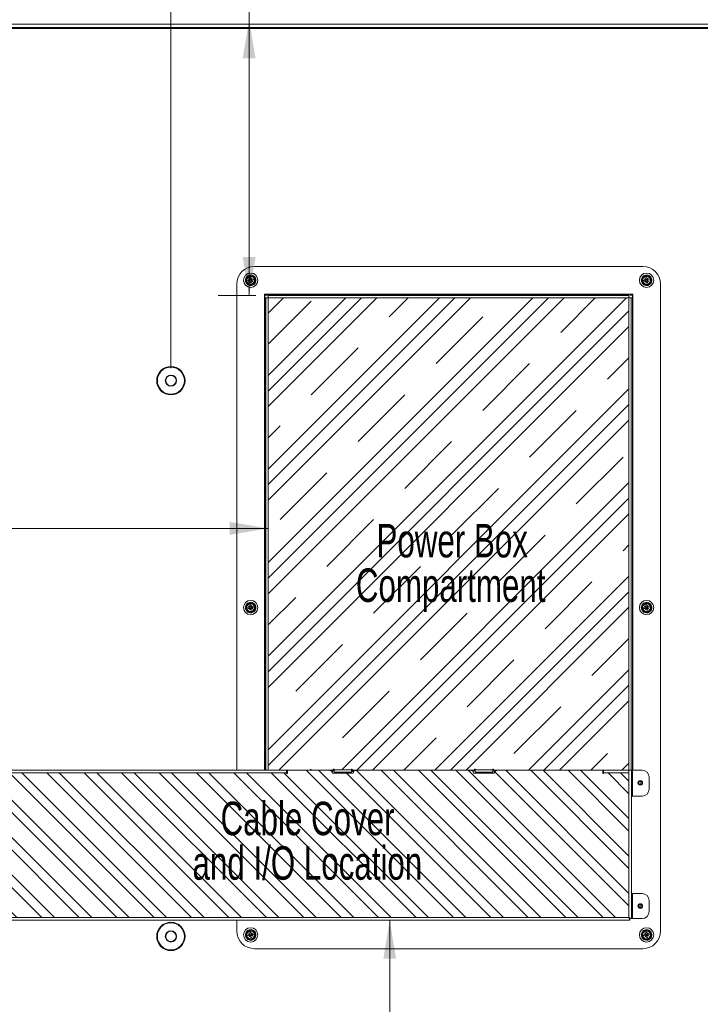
# Model space of a CAD drawing. Header units: millimetres. Extents: x 13 to 419, y 7 to 273.
# Tile 4 of 6: x 156 to 226, y 120 to 221. Entities that reach past the tile are written whole.
import ezdxf

# ---------------------------------------------------------------- set-up
doc = ezdxf.new("R2010")
doc.units = ezdxf.units.MM
doc.styles.add('SLDTEXTSTYLE1', font='TXT', dxfattribs={"width": 0.7})
doc.styles.add('SLDTEXTSTYLE2', font='TXT', dxfattribs={"width": 0.75})
doc.dimstyles.new('SLDDIMSTYLE0', dxfattribs={"dimtxt": 3.5, "dimasz": 3.9624, "dimexe": 0, "dimexo": 0.0625, "dimgap": 0.875, "dimtad": 0, "dimtih": 1, "dimtoh": 1, "dimdec": 0, "dimlfac": 7, "dimrnd": 1e-09, "dimzin": 12, "dimdsep": 46, "dimtxsty": 'SLDTEXTSTYLE2', "dimsah": 1, "dimcen": 0.09, "dimadec": 0, "dimazin": 3, "dimtfac": 1, "dimtdec": 0, "dimtmove": 0, "dimatfit": 0, "dimfxl": 1, "dimfrac": 2, "dimtolj": 1, "dimtzin": 12, "dimarcsym": 0})
doc.dimstyles.new('SLDDIMSTYLE1', dxfattribs={"dimtxt": 3.5, "dimasz": 3.9624, "dimexe": 0, "dimexo": 0.0625, "dimgap": 0.875, "dimtad": 0, "dimtih": 1, "dimtoh": 1, "dimdec": 0, "dimlfac": 7, "dimrnd": 1e-09, "dimzin": 12, "dimdsep": 46, "dimtxsty": 'SLDTEXTSTYLE2', "dimsah": 1, "dimcen": 0.09, "dimadec": 0, "dimazin": 3, "dimtfac": 1, "dimtdec": 0, "dimtofl": 0, "dimtmove": 0, "dimatfit": 3, "dimfxl": 1, "dimfrac": 2, "dimtolj": 1, "dimtzin": 12, "dimarcsym": 0})

# ---------------------------------------------------------------- blocks, each defined once
blk = doc.blocks.new('SW_NOTE_5')
at = {"color": 0, "linetype": 'Continuous', "lineweight": 0, "char_height": 3.4396, "attachment_point": 2, "style": 'SLDTEXTSTYLE1'}
for s, insert in [('Cable Cover', (13.44, 4.43)), ('and I/O Location', (13.42, -0.15))]:
    blk.add_mtext(s, dxfattribs=dict(at, insert=insert))
blk = doc.blocks.new('SW_NOTE_6')
at = {"color": 0, "linetype": 'Continuous', "lineweight": 0, "attachment_point": 2, "style": 'SLDTEXTSTYLE1'}
for s, insert, char_height in [('Power Box', (12.04, 4.43), 3.44), ('Compartment', (11.88, -0.15), 3.4396)]:
    blk.add_mtext(s, dxfattribs=dict(at, insert=insert, char_height=char_height))
blk = doc.blocks.new('_D')
at = {"color": 7, "linetype": 'Continuous', "lineweight": 0}
for p, q in [((192.85, 263.44), (192.14, 263.44)), ((192.14, 263.44), (192.14, 257.88)), ((207.46, 263.44), (208.17, 263.44)), ((208.17, 263.44), (208.17, 257.88)), ((171.58, 185.54), (171.58, 258.8)), ((228.72, 185.54), (228.72, 258.8)), ((192.14, 257.88), (192.85, 257.88)), ((208.17, 257.88), (207.46, 257.88)), ((171.58, 255.62), (158.88, 255.62)), ((228.72, 255.62), (241.42, 255.62))]:
    blk.add_line(p, q, dxfattribs=at)
for points in [[(171.58, 255.62), (167.62, 256.28), (167.62, 254.96)], [(228.72, 255.62), (232.69, 254.96), (232.69, 256.28)]]:
    blk.add_solid(points, dxfattribs=at)
at = {"color": 7, "linetype": 'Continuous', "lineweight": 0, "char_height": 3.5, "attachment_point": 1, "style": 'SLDTEXTSTYLE2'}
for s, insert in [('15.7in', (193.74, 262.4, -85.83)), ('400mm', (190.48, 257.16, -85.83)), ('M8 VESA Mount', (182.34, 251.6, -85.83))]:
    blk.add_mtext(s, dxfattribs=dict(at, insert=insert))
blk = doc.blocks.new('_D_9')
at = {"color": 7, "linetype": 'Continuous', "lineweight": 0}
for p, q in [((194.09, 90.02), (194.09, 128.8)), ((194.09, 69.97), (194.09, 90.02)), ((169.76, 77.79), (169.05, 77.79)), ((169.05, 77.79), (169.05, 72.23)), ((184.36, 77.79), (185.07, 77.79)), ((185.07, 77.79), (185.07, 72.23)), ((169.05, 72.23), (169.76, 72.23)), ((185.07, 72.23), (184.36, 72.23)), ((187.74, 69.97), (194.09, 69.97))]:
    blk.add_line(p, q, dxfattribs=at)
for points in [[(194.09, 128.8), (193.43, 124.83), (194.75, 124.83)], [(194.09, 90.02), (194.75, 93.98), (193.43, 93.98)]]:
    blk.add_solid(points, dxfattribs=at)
at = {"color": 7, "linetype": 'Continuous', "lineweight": 0, "char_height": 3.5, "attachment_point": 1, "style": 'SLDTEXTSTYLE2'}
for s, insert in [('10.7in', (170.65, 76.74, -85.83)), ('271mm', (166.25, 71.51, -85.83)), ('To edge of panel', (146.57, 65.95, -85.83))]:
    blk.add_mtext(s, dxfattribs=dict(at, insert=insert))
blk = doc.blocks.new('_D_10')
at = {"color": 7, "linetype": 'Continuous', "lineweight": 0}
for p, q in [((189.35, 240.09), (188.64, 240.09)), ((188.64, 240.09), (188.64, 234.54)), ((201.37, 240.09), (202.08, 240.09)), ((202.08, 240.09), (202.08, 234.54)), ((188.64, 234.54), (189.35, 234.54)), ((202.08, 234.54), (201.37, 234.54)), ((185.98, 232.27), (179.63, 232.27)), ((179.63, 232.27), (179.63, 221.38)), ((179.63, 221.38), (179.63, 193.02)), ((180.33, 193.02), (176.45, 193.02))]:
    blk.add_line(p, q, dxfattribs=at)
for points in [[(179.63, 221.38), (178.97, 217.42), (180.29, 217.42)], [(179.63, 193.02), (180.29, 196.98), (178.97, 196.98)]]:
    blk.add_solid(points, dxfattribs=at)
at = {"color": 7, "linetype": 'Continuous', "lineweight": 0, "char_height": 3.5, "attachment_point": 1, "style": 'SLDTEXTSTYLE2'}
for s, insert in [('7.8in', (190.24, 239.05, -85.83)), ('199mm', (188.11, 233.81, -85.83)), ('To edge of panel', (188.11, 228.25, -85.83))]:
    blk.add_mtext(s, dxfattribs=dict(at, insert=insert))
blk = doc.blocks.new('_D_11')
at = {"color": 7, "linetype": 'Continuous', "lineweight": 0}
for p, q in [((58.01, 176.9), (57.3, 176.9)), ((57.3, 176.9), (57.3, 171.35)), ((72.62, 176.9), (73.33, 176.9)), ((73.33, 176.9), (73.33, 171.35)), ((57.3, 171.35), (58.01, 171.35)), ((73.33, 171.35), (72.62, 171.35)), ((87.24, 169.08), (74.57, 169.08)), ((181.6, 169.08), (87.24, 169.08))]:
    blk.add_line(p, q, dxfattribs=at)
for points in [[(87.24, 169.08), (91.21, 168.42), (91.21, 169.74)], [(181.6, 169.08), (177.64, 169.74), (177.64, 168.42)]]:
    blk.add_solid(points, dxfattribs=at)
at = {"color": 7, "linetype": 'Continuous', "lineweight": 0, "char_height": 3.5, "attachment_point": 1, "style": 'SLDTEXTSTYLE2'}
for s, insert in [('26.0in', (58.9, 175.86, -85.83)), ('660mm', (54.51, 170.62, -85.83)), ('To edge of panel', (34.83, 165.07, -85.83))]:
    blk.add_mtext(s, dxfattribs=dict(at, insert=insert))

msp = doc.modelspace()

# ---------------------------------------------------------------- hatches: boundary and pattern name
at = {"linetype": 'Continuous'}
h = msp.add_hatch(dxfattribs=at)
h.set_pattern_fill('CLAY', scale=1.42857, angle=45, style=0)
h.paths.add_polyline_path([(188.29, 144.21), (188.29, 144.31), (188.36, 144.31), (188.36, 144.25), (190.17, 144.25), (190.17, 144.31), (190.24, 144.31), (190.24, 144.21), (202.81, 144.21), (202.81, 144.31), (202.87, 144.31), (202.87, 144.25), (204.69, 144.25), (204.69, 144.31), (204.75, 144.31), (204.75, 144.21), (218.7, 144.21), (218.7, 192.78), (181.6, 192.78), (181.6, 144.21)], flags=0)
h = msp.add_hatch(dxfattribs=at)
h.set_pattern_fill('ANSI32', scale=0.285714, angle=-90, style=0)
edge = h.paths.add_edge_path(flags=0)
edge.add_line((216.02, 143.88), (216.02, 144.21))
edge.add_line((216.02, 144.21), (205.14, 144.21))
edge.add_arc((205.14, 143.92), 0.286, 90, 180)
edge.add_line((204.85, 143.92), (202.71, 143.92))
edge.add_arc((202.42, 143.92), 0.286, 0, 90)
edge.add_line((202.42, 144.21), (190.62, 144.21))
edge.add_arc((190.62, 143.92), 0.286, 90, 180)
edge.add_line((190.34, 143.92), (188.19, 143.92))
edge.add_arc((187.91, 143.92), 0.286, 0, 90)
edge.add_line((187.91, 144.21), (183.56, 144.21))
edge.add_line((183.56, 144.21), (183.56, 143.88))
edge.add_line((183.56, 143.88), (183.49, 143.88))
edge.add_line((183.49, 143.88), (183.49, 143.95))
edge.add_line((183.49, 143.95), (152.5, 143.95))
edge.add_line((152.5, 143.95), (152.5, 129.06))
edge.add_line((152.5, 129.06), (218.69, 129.06))
edge.add_line((218.69, 129.06), (218.69, 143.95))
edge.add_line((218.69, 143.95), (216.09, 143.95))
edge.add_line((216.09, 143.95), (216.09, 143.88))
edge.add_line((216.09, 143.88), (216.02, 143.88))

# ---------------------------------------------------------------- linework, layer by layer
at = {"color": 7, "linetype": 'Continuous', "lineweight": 0}
for p, q in [((312.61, 220.92), (87.7, 220.92)), ((88.04, 220.58), (312.27, 220.58)), ((312.15, 220.47), (88.15, 220.47)), ((220.13, 196.02), (180.17, 196.02)), ((179.62, 194.74), (179.58, 194.68)), ((179.58, 194.68), (179.69, 194.61)), ((179.73, 194.67), (179.62, 194.74)), ((179.71, 194.53), (179.64, 194.42)), ((179.64, 194.42), (179.7, 194.38)), ((179.7, 194.38), (179.77, 194.49)), ((179.88, 194.8), (179.81, 194.69)), ((179.85, 194.51), (179.96, 194.44)), ((179.87, 194.65), (179.94, 194.76)), ((179.94, 194.76), (179.88, 194.8)), ((180, 194.51), (179.89, 194.57)), ((179.96, 194.44), (180, 194.51)), ((220.35, 194.74), (220.31, 194.68)), ((220.31, 194.68), (220.42, 194.61)), ((220.46, 194.67), (220.35, 194.74)), ((220.43, 194.53), (220.37, 194.42)), ((220.37, 194.42), (220.43, 194.38)), ((220.43, 194.38), (220.5, 194.49)), ((220.6, 194.8), (220.53, 194.69)), ((220.57, 194.51), (220.68, 194.44)), ((220.59, 194.65), (220.66, 194.76)), ((220.66, 194.76), (220.6, 194.8)), ((220.72, 194.51), (220.61, 194.57)), ((220.68, 194.44), (220.72, 194.51)), ((178.36, 194.21), (178.36, 144.21)), ((221.94, 127.68), (221.94, 194.21)), ((219.09, 193.16), (181.22, 193.16)), ((181.22, 193.16), (181.22, 144.21)), ((181.22, 192.78), (181.25, 192.78)), ((181.36, 192.78), (181.25, 192.78)), ((181.47, 193.07), (181.26, 193.07)), ((181.26, 193.07), (181.26, 192.78)), ((181.36, 144.21), (181.36, 192.78)), ((181.36, 192.78), (181.6, 192.78)), ((181.47, 193.16), (181.47, 193.07)), ((181.6, 193.13), (181.6, 193.16)), ((218.7, 193.13), (181.6, 193.13)), ((181.6, 193.13), (181.6, 193.02)), ((218.7, 193.02), (181.6, 193.02)), ((181.6, 192.78), (181.6, 193.02)), ((181.6, 192.78), (181.6, 144.21)), ((218.7, 192.78), (181.6, 192.78)), ((218.7, 193.16), (218.7, 193.13)), ((218.7, 193.02), (218.7, 193.13)), ((218.7, 193.02), (218.7, 192.78)), ((218.7, 144.21), (218.7, 192.78)), ((218.7, 192.78), (218.94, 192.78)), ((218.83, 193.07), (218.83, 193.16)), ((219.05, 193.07), (218.83, 193.07)), ((218.94, 144.21), (218.94, 192.78)), ((219.05, 192.78), (218.94, 192.78)), ((219.05, 192.78), (219.05, 193.07)), ((219.05, 192.78), (219.09, 192.78)), ((219.09, 144.21), (219.09, 193.16)), ((181.26, 178.73), (181.26, 178.74)), ((181.31, 178.73), (181.26, 178.73)), ((181.26, 176.01), (181.26, 178.73)), ((181.26, 176.01), (181.31, 176.01)), ((181.26, 175.99), (181.26, 176.01)), ((179.62, 161.09), (179.58, 161.03)), ((179.58, 161.03), (179.69, 160.96)), ((179.73, 161.02), (179.62, 161.09)), ((179.88, 161.15), (179.81, 161.04)), ((179.87, 161), (179.94, 161.11)), ((179.94, 161.11), (179.88, 161.15)), ((220.35, 161.09), (220.31, 161.03)), ((220.31, 161.03), (220.42, 160.96)), ((220.46, 161.02), (220.35, 161.09)), ((220.6, 161.15), (220.53, 161.04)), ((220.59, 161), (220.66, 161.11)), ((220.66, 161.11), (220.6, 161.15)), ((179.71, 160.88), (179.64, 160.78)), ((179.64, 160.78), (179.7, 160.74)), ((179.7, 160.74), (179.77, 160.85)), ((179.85, 160.86), (179.96, 160.79)), ((180, 160.86), (179.89, 160.93)), ((179.96, 160.79), (180, 160.86)), ((220.43, 160.88), (220.37, 160.78)), ((220.37, 160.78), (220.43, 160.74)), ((220.43, 160.74), (220.5, 160.85)), ((220.57, 160.86), (220.68, 160.79)), ((220.72, 160.86), (220.61, 160.93)), ((220.68, 160.79), (220.72, 160.86)), ((152.5, 144.21), (181.36, 144.21)), ((183.49, 143.95), (152.5, 143.95)), ((181.6, 144.21), (181.36, 144.21)), ((181.6, 144.21), (188.29, 144.21)), ((183.49, 144.21), (183.49, 143.95)), ((183.56, 144.14), (183.49, 144.14)), ((183.49, 143.95), (183.49, 143.88)), ((183.49, 143.88), (183.56, 143.88)), ((183.56, 143.88), (183.56, 144.21)), ((188.19, 144.14), (188.1, 144.14)), ((188.12, 144.13), (188.12, 144.11)), ((188.12, 144.13), (188.16, 144.13)), ((188.16, 144.07), (188.15, 144.07)), ((188.16, 144.13), (188.16, 144.07)), ((188.17, 144.13), (188.16, 144.13)), ((188.16, 144.07), (188.17, 144.07)), ((188.19, 144.21), (188.19, 144.17)), ((188.29, 144.17), (188.19, 144.17)), ((188.19, 144.17), (188.19, 144.14)), ((188.19, 143.92), (190.34, 143.92)), ((188.24, 144.14), (188.24, 144.17)), ((188.36, 144.14), (188.24, 144.14)), ((188.36, 144.31), (188.29, 144.31)), ((188.29, 144.31), (188.29, 144.21)), ((188.3, 144.21), (188.29, 144.21)), ((188.36, 144.17), (188.29, 144.17)), ((188.3, 144.21), (188.3, 144.31)), ((188.36, 144.21), (188.3, 144.21)), ((188.36, 144.25), (188.36, 144.31)), ((188.36, 144.25), (190.17, 144.25)), ((188.36, 144.01), (188.36, 144.25)), ((190.17, 144.01), (188.36, 144.01)), ((190.24, 144.31), (190.17, 144.31)), ((190.17, 144.31), (190.17, 144.25)), ((190.17, 144.25), (190.17, 144.01)), ((190.24, 144.21), (190.17, 144.21)), ((190.48, 144.17), (190.17, 144.17)), ((190.17, 144.07), (190.38, 144.07)), ((190.24, 144.21), (190.24, 144.31)), ((190.24, 144.21), (202.81, 144.21)), ((190.47, 144.17), (190.47, 144.16)), ((190.6, 144.21), (190.6, 144.21)), ((202.57, 144.17), (202.57, 144.21)), ((202.87, 144.14), (202.61, 144.14)), ((202.71, 143.92), (204.85, 143.92)), ((202.87, 144.31), (202.81, 144.31)), ((202.81, 144.31), (202.81, 144.21)), ((202.87, 144.21), (202.81, 144.21)), ((202.81, 144.21), (202.87, 144.21)), ((202.87, 144.25), (202.87, 144.31)), ((202.87, 144.25), (204.69, 144.25)), ((202.87, 144.01), (202.87, 144.25)), ((204.69, 144.01), (202.87, 144.01)), ((204.75, 144.31), (204.69, 144.31)), ((204.69, 144.31), (204.69, 144.25)), ((204.69, 144.25), (204.69, 144.01)), ((204.75, 144.21), (204.69, 144.21)), ((204.85, 144.14), (204.69, 144.14)), ((204.75, 144.21), (204.75, 144.31)), ((204.75, 144.21), (218.7, 144.21)), ((204.86, 143.97), (204.85, 144.21)), ((216.02, 144.21), (216.02, 143.88)), ((216.09, 144.14), (216.02, 144.14)), ((216.02, 143.88), (216.09, 143.88)), ((216.09, 143.95), (216.09, 144.21)), ((216.09, 143.88), (216.09, 143.95)), ((218.69, 143.95), (216.09, 143.95)), ((218.69, 144.21), (218.69, 143.95)), ((218.69, 143.95), (218.69, 129.06)), ((218.93, 144.21), (218.7, 144.21)), ((218.95, 144.21), (218.93, 144.21)), ((218.95, 144.21), (218.95, 128.96)), ((219.08, 144.21), (218.95, 144.21)), ((219.08, 141.56), (219.08, 144.21)), ((219.08, 144.21), (220.05, 144.21)), ((220.77, 143.5), (220.77, 142.27)), ((218.95, 141.56), (219.08, 141.56)), ((220.05, 141.56), (219.08, 141.56)), ((219.08, 131.54), (218.95, 131.54)), ((219.08, 128.96), (219.08, 131.54)), ((219.08, 131.54), (220.05, 131.54)), ((220.77, 130.83), (220.77, 129.68)), ((218.69, 129.06), (152.5, 129.06)), ((218.79, 128.8), (152.5, 128.8)), ((178.36, 128.8), (178.36, 127.68)), ((218.79, 128.8), (218.69, 129.06)), ((218.69, 129.06), (218.95, 128.96)), ((218.79, 128.94), (218.69, 129.06)), ((218.69, 129.06), (218.81, 128.96)), ((218.79, 128.94), (218.79, 128.8)), ((218.81, 128.96), (218.95, 128.96)), ((218.95, 128.96), (219.08, 128.96)), ((220.05, 128.96), (219.08, 128.96)), ((171.04, 127.13), (171, 127.13)), ((172.16, 127.13), (172.12, 127.13)), ((179.62, 127.44), (179.58, 127.38)), ((179.58, 127.38), (179.69, 127.31)), ((179.73, 127.37), (179.62, 127.44)), ((179.71, 127.24), (179.64, 127.13)), ((179.64, 127.13), (179.7, 127.09)), ((179.7, 127.09), (179.77, 127.2)), ((179.88, 127.5), (179.81, 127.39)), ((179.85, 127.21), (179.96, 127.15)), ((179.87, 127.35), (179.94, 127.46)), ((179.94, 127.46), (179.88, 127.5)), ((180, 127.21), (179.89, 127.28)), ((179.96, 127.15), (180, 127.21)), ((220.35, 127.44), (220.31, 127.38)), ((220.31, 127.38), (220.42, 127.31)), ((220.46, 127.37), (220.35, 127.44)), ((220.43, 127.24), (220.37, 127.13)), ((220.37, 127.13), (220.43, 127.09)), ((220.43, 127.09), (220.5, 127.2)), ((220.6, 127.5), (220.53, 127.39)), ((220.57, 127.21), (220.68, 127.15)), ((220.59, 127.35), (220.66, 127.46)), ((220.66, 127.46), (220.6, 127.5)), ((220.72, 127.21), (220.61, 127.28)), ((220.68, 127.15), (220.72, 127.21)), ((180.17, 125.87), (220.13, 125.87))]:
    msp.add_line(p, q, dxfattribs=at)
at = {"color": 8, "linetype": 'Continuous', "lineweight": 0}
for p, q in [((181.25, 192.78), (181.25, 144.21)), ((219.05, 144.21), (219.05, 192.78)), ((188.29, 144.21), (188.29, 144.17)), ((190.17, 144.14), (190.44, 144.14)), ((190.5, 144.21), (190.5, 144.18)), ((205.07, 144.2), (205.07, 144.21)), ((219.86, 143.1), (219.86, 142.74)), ((219.86, 130.43), (219.86, 130.08))]:
    msp.add_line(p, q, dxfattribs=at)
at = {"color": 7, "linetype": 'Continuous', "lineweight": 0}
for centre, radius in [((179.79, 194.59), 0.736), ((220.51, 194.59), 0.736), ((171.58, 184.27), 1.46), ((171.58, 184.27), 1.43), ((171.58, 184.27), 1.39), ((171.58, 184.27), 0.579), ((171.58, 184.27), 0.536), ((179.79, 160.94), 0.736), ((220.51, 160.94), 0.736), ((219.86, 142.92), 0.236), ((219.86, 142.92), 0.214), ((219.86, 142.92), 0.176), ((219.86, 130.25), 0.236), ((219.86, 130.25), 0.214), ((219.86, 130.25), 0.176), ((171.58, 127.13), 1.46), ((171.58, 127.13), 1.43), ((171.58, 127.13), 1.39), ((179.79, 127.29), 0.736), ((220.51, 127.29), 0.736)]:
    msp.add_circle(centre, radius, dxfattribs=at)
for centre, radius, start, end in [((180.17, 194.21), 1.81, 90, 180), ((220.13, 194.21), 1.81, 0, 90), ((179.79, 194.59), 0.548, 57.9558, 237.9558), ((179.79, 194.59), 0.473, 57.9558, 237.9558), ((179.79, 194.59), 0.398, 57.9558, 237.9558), ((179.79, 194.59), 0.548, 237.9558, 57.9558), ((179.79, 194.59), 0.473, 237.9558, 57.9558), ((179.79, 194.59), 0.398, 237.9558, 57.9558), ((179.66, 194.56), 0.0552, 327.9558, 57.9558), ((179.76, 194.72), 0.0552, 237.9558, 327.9558), ((179.82, 194.46), 0.0552, 57.9558, 147.9558), ((179.92, 194.62), 0.0552, 147.9558, 237.9558), ((220.51, 194.59), 0.548, 57.9558, 237.9558), ((220.51, 194.59), 0.473, 57.9558, 237.9558), ((220.51, 194.59), 0.398, 57.9558, 237.9558), ((220.51, 194.59), 0.548, 237.9558, 57.9558), ((220.51, 194.59), 0.473, 237.9558, 57.9558), ((220.51, 194.59), 0.398, 237.9558, 57.9558), ((220.39, 194.56), 0.0552, 327.9558, 57.9558), ((220.49, 194.72), 0.0552, 237.9558, 327.9558), ((220.54, 194.46), 0.0552, 57.9558, 147.9558), ((220.64, 194.62), 0.0552, 147.9558, 237.9558), ((179.79, 160.94), 0.548, 57.9558, 237.9558), ((179.79, 160.94), 0.473, 57.9558, 237.9558), ((179.79, 160.94), 0.398, 57.9558, 237.9558), ((179.79, 160.94), 0.548, 237.9558, 57.9558), ((179.79, 160.94), 0.473, 237.9558, 57.9558), ((179.79, 160.94), 0.398, 237.9558, 57.9558), ((179.66, 160.91), 0.0552, 327.9558, 57.9558), ((179.76, 161.07), 0.0552, 237.9558, 327.9558), ((179.92, 160.97), 0.0552, 147.9558, 237.9558), ((220.51, 160.94), 0.548, 57.9558, 237.9558), ((220.51, 160.94), 0.473, 57.9558, 237.9558), ((220.51, 160.94), 0.398, 57.9558, 237.9558), ((220.51, 160.94), 0.548, 237.9558, 57.9558), ((220.51, 160.94), 0.473, 237.9558, 57.9558), ((220.51, 160.94), 0.398, 237.9558, 57.9558), ((220.39, 160.91), 0.0552, 327.9558, 57.9558), ((220.49, 161.07), 0.0552, 237.9558, 327.9558), ((220.64, 160.97), 0.0552, 147.9558, 237.9558), ((179.82, 160.82), 0.0552, 57.9558, 147.9558), ((220.54, 160.82), 0.0552, 57.9558, 147.9558), ((187.91, 143.92), 0.286, 0, 86.8614), ((188.17, 144.14), 0.0143, 270, 0), ((188.17, 144.14), 0.0714, 270, 0), ((190.62, 143.92), 0.286, 93.1386, 180), ((202.42, 143.92), 0.286, 0, 86.8614), ((205.14, 143.92), 0.286, 93.1386, 180), ((220.05, 143.5), 0.714, 0, 90), ((220.05, 142.27), 0.714, 270, 0), ((220.05, 130.83), 0.714, 0, 90), ((220.05, 129.68), 0.714, 270, 0), ((171.58, 127.13), 0.579, 360, 180), ((171.58, 127.13), 0.536, 360, 180), ((180.17, 127.68), 1.81, 180, 270), ((179.79, 127.29), 0.548, 57.9558, 237.9558), ((179.79, 127.29), 0.473, 57.9558, 237.9558), ((179.79, 127.29), 0.398, 57.9558, 237.9558), ((179.79, 127.29), 0.548, 237.9558, 57.9558), ((179.79, 127.29), 0.473, 237.9558, 57.9558), ((179.79, 127.29), 0.398, 237.9558, 57.9558), ((220.51, 127.29), 0.548, 57.9558, 237.9558), ((220.51, 127.29), 0.473, 57.9558, 237.9558), ((220.51, 127.29), 0.398, 57.9558, 237.9558), ((220.13, 127.68), 1.81, 270, 0), ((220.51, 127.29), 0.548, 237.9558, 57.9558), ((220.51, 127.29), 0.473, 237.9558, 57.9558), ((220.51, 127.29), 0.398, 237.9558, 57.9558), ((171.58, 127.13), 0.579, 180, 360), ((171.58, 127.13), 0.536, 180, 360), ((179.66, 127.27), 0.0552, 327.9558, 57.9558), ((179.76, 127.42), 0.0552, 237.9558, 327.9558), ((179.82, 127.17), 0.0552, 57.9558, 147.9558), ((179.92, 127.32), 0.0552, 147.9558, 237.9558), ((220.39, 127.27), 0.0552, 327.9558, 57.9558), ((220.49, 127.42), 0.0552, 237.9558, 327.9558), ((220.54, 127.17), 0.0552, 57.9558, 147.9558), ((220.64, 127.32), 0.0552, 147.9558, 237.9558)]:
    msp.add_arc(centre, radius, start, end, dxfattribs=at)
for points, knots in [([(179.51, 194.53), (179.51, 194.53), (179.51, 194.54), (179.51, 194.55), (179.52, 194.55), (179.52, 194.56), (179.53, 194.56), (179.54, 194.56), (179.54, 194.56), (179.55, 194.56), (179.56, 194.56), (179.56, 194.55), (179.57, 194.54), (179.57, 194.54)], [0, 0, 0, 0, 0.1253644, 0.2492949, 0.3122695, 0.3733569, 0.4995731, 0.561899, 0.6227787, 0.7497109, 0.8115749, 0.8722776, 1, 1, 1, 1]), ([(179.56, 194.52), (179.56, 194.52), (179.56, 194.51), (179.55, 194.51), (179.54, 194.5), (179.53, 194.5), (179.52, 194.51), (179.52, 194.51), (179.51, 194.52), (179.51, 194.52), (179.51, 194.53)], [0, 0, 0, 0, 0.125019, 0.250016, 0.373604, 0.500034, 0.623574, 0.750047, 0.872826, 1, 1, 1, 1]), ([(179.74, 194.81), (179.73, 194.81), (179.73, 194.81), (179.72, 194.82), (179.71, 194.82), (179.71, 194.83), (179.7, 194.83), (179.7, 194.84), (179.7, 194.85), (179.71, 194.86), (179.71, 194.86), (179.72, 194.87), (179.72, 194.87), (179.72, 194.87)], [0, 0, 0, 0, 0.124589, 0.249278, 0.312348, 0.379604, 0.499347, 0.562332, 0.62344, 0.74974, 0.812148, 0.873072, 1, 1, 1, 1]), ([(179.72, 194.87), (179.73, 194.87), (179.73, 194.87), (179.74, 194.87), (179.75, 194.87), (179.76, 194.86), (179.76, 194.85), (179.76, 194.84), (179.76, 194.83), (179.76, 194.83), (179.76, 194.83)], [0, 0, 0, 0, 0.125019, 0.250016, 0.373589, 0.500032, 0.623607, 0.750051, 0.872872, 1, 1, 1, 1]), ([(179.85, 194.31), (179.85, 194.31), (179.84, 194.31), (179.83, 194.31), (179.83, 194.32), (179.82, 194.32), (179.82, 194.33), (179.82, 194.34), (179.82, 194.35), (179.82, 194.35), (179.83, 194.36), (179.83, 194.37), (179.84, 194.37), (179.84, 194.37)], [0, 0, 0, 0, 0.124589, 0.249278, 0.312348, 0.379604, 0.499347, 0.562332, 0.62344, 0.74974, 0.812148, 0.873072, 1, 1, 1, 1]), ([(179.84, 194.37), (179.84, 194.37), (179.85, 194.37), (179.86, 194.37), (179.87, 194.36), (179.87, 194.36), (179.88, 194.35), (179.88, 194.34), (179.88, 194.33), (179.87, 194.33), (179.87, 194.32)], [0, 0, 0, 0, 0.1250192, 0.2500162, 0.3735892, 0.5000323, 0.6236074, 0.7500507, 0.8728723, 1, 1, 1, 1]), ([(180.01, 194.64), (180.01, 194.65), (180.01, 194.65), (180.01, 194.66), (180.02, 194.67), (180.02, 194.67), (180.03, 194.68), (180.04, 194.68), (180.05, 194.68), (180.05, 194.68), (180.06, 194.67), (180.07, 194.67), (180.07, 194.66), (180.07, 194.66)], [0, 0, 0, 0, 0.125364, 0.249295, 0.31227, 0.373357, 0.499573, 0.561899, 0.622779, 0.749711, 0.811575, 0.872278, 1, 1, 1, 1]), ([(180.06, 194.63), (180.06, 194.63), (180.06, 194.63), (180.05, 194.62), (180.04, 194.62), (180.04, 194.62), (180.03, 194.62), (180.02, 194.63), (180.01, 194.63), (180.01, 194.64), (180.01, 194.64)], [0, 0, 0, 0, 0.125019, 0.250016, 0.373604, 0.500034, 0.623574, 0.750047, 0.872826, 1, 1, 1, 1]), ([(220.24, 194.53), (220.23, 194.53), (220.23, 194.54), (220.24, 194.55), (220.24, 194.55), (220.25, 194.56), (220.26, 194.56), (220.26, 194.56), (220.27, 194.56), (220.28, 194.56), (220.28, 194.56), (220.29, 194.55), (220.29, 194.54), (220.29, 194.54)], [0, 0, 0, 0, 0.1253644, 0.2492949, 0.3122695, 0.3733569, 0.4995731, 0.561899, 0.6227787, 0.7497109, 0.8115749, 0.8722776, 1, 1, 1, 1]), ([(220.29, 194.52), (220.29, 194.52), (220.28, 194.51), (220.28, 194.51), (220.27, 194.5), (220.26, 194.5), (220.25, 194.51), (220.24, 194.51), (220.24, 194.52), (220.24, 194.52), (220.24, 194.53)], [0, 0, 0, 0, 0.125019, 0.250016, 0.373604, 0.500034, 0.623574, 0.750047, 0.872826, 1, 1, 1, 1]), ([(220.46, 194.81), (220.46, 194.81), (220.45, 194.81), (220.44, 194.82), (220.44, 194.82), (220.43, 194.83), (220.43, 194.83), (220.43, 194.84), (220.43, 194.85), (220.43, 194.86), (220.44, 194.86), (220.44, 194.87), (220.45, 194.87), (220.45, 194.87)], [0, 0, 0, 0, 0.124589, 0.249278, 0.312348, 0.379604, 0.499347, 0.562332, 0.62344, 0.74974, 0.812148, 0.873072, 1, 1, 1, 1]), ([(220.45, 194.87), (220.45, 194.87), (220.46, 194.87), (220.47, 194.87), (220.48, 194.87), (220.48, 194.86), (220.49, 194.85), (220.49, 194.84), (220.49, 194.83), (220.48, 194.83), (220.48, 194.83)], [0, 0, 0, 0, 0.125019, 0.250016, 0.373589, 0.500032, 0.623607, 0.750051, 0.872872, 1, 1, 1, 1]), ([(220.58, 194.31), (220.58, 194.31), (220.57, 194.31), (220.56, 194.31), (220.55, 194.32), (220.55, 194.32), (220.54, 194.33), (220.54, 194.34), (220.54, 194.35), (220.55, 194.35), (220.55, 194.36), (220.56, 194.37), (220.56, 194.37), (220.57, 194.37)], [0, 0, 0, 0, 0.124589, 0.249278, 0.312348, 0.379604, 0.499347, 0.562332, 0.62344, 0.74974, 0.812148, 0.873072, 1, 1, 1, 1]), ([(220.57, 194.37), (220.57, 194.37), (220.57, 194.37), (220.58, 194.37), (220.59, 194.36), (220.6, 194.36), (220.6, 194.35), (220.6, 194.34), (220.6, 194.33), (220.6, 194.33), (220.6, 194.32)], [0, 0, 0, 0, 0.1250192, 0.2500162, 0.3735892, 0.5000323, 0.6236074, 0.7500507, 0.8728723, 1, 1, 1, 1]), ([(220.74, 194.64), (220.74, 194.65), (220.74, 194.65), (220.74, 194.66), (220.74, 194.67), (220.75, 194.67), (220.76, 194.68), (220.76, 194.68), (220.77, 194.68), (220.78, 194.68), (220.79, 194.67), (220.79, 194.67), (220.79, 194.66), (220.79, 194.66)], [0, 0, 0, 0, 0.125364, 0.249295, 0.31227, 0.373357, 0.499573, 0.561899, 0.622779, 0.749711, 0.811575, 0.872278, 1, 1, 1, 1]), ([(220.79, 194.63), (220.79, 194.63), (220.79, 194.63), (220.78, 194.62), (220.77, 194.62), (220.76, 194.62), (220.75, 194.62), (220.75, 194.63), (220.74, 194.63), (220.74, 194.64), (220.74, 194.64)], [0, 0, 0, 0, 0.125019, 0.250016, 0.373604, 0.500034, 0.623574, 0.750047, 0.872826, 1, 1, 1, 1]), ([(179.74, 161.17), (179.73, 161.16), (179.73, 161.16), (179.72, 161.17), (179.71, 161.17), (179.71, 161.18), (179.7, 161.19), (179.7, 161.19), (179.7, 161.2), (179.71, 161.21), (179.71, 161.21), (179.72, 161.22), (179.72, 161.22), (179.72, 161.22)], [0, 0, 0, 0, 0.124589, 0.249278, 0.312348, 0.379604, 0.499347, 0.562332, 0.62344, 0.74974, 0.812148, 0.873072, 1, 1, 1, 1]), ([(179.72, 161.22), (179.73, 161.22), (179.73, 161.22), (179.74, 161.22), (179.75, 161.22), (179.76, 161.21), (179.76, 161.2), (179.76, 161.2), (179.76, 161.19), (179.76, 161.18), (179.76, 161.18)], [0, 0, 0, 0, 0.125019, 0.250016, 0.373589, 0.500032, 0.623607, 0.750051, 0.872872, 1, 1, 1, 1]), ([(180.01, 160.99), (180.01, 161), (180.01, 161.01), (180.01, 161.02), (180.02, 161.02), (180.02, 161.03), (180.03, 161.03), (180.04, 161.03), (180.05, 161.03), (180.05, 161.03), (180.06, 161.02), (180.07, 161.02), (180.07, 161.01), (180.07, 161.01)], [0, 0, 0, 0, 0.125364, 0.249295, 0.31227, 0.373357, 0.499573, 0.561899, 0.622779, 0.749711, 0.811575, 0.872278, 1, 1, 1, 1]), ([(180.06, 160.99), (180.06, 160.98), (180.06, 160.98), (180.05, 160.97), (180.04, 160.97), (180.04, 160.97), (180.03, 160.97), (180.02, 160.98), (180.01, 160.99), (180.01, 160.99), (180.01, 160.99)], [0, 0, 0, 0, 0.125019, 0.250016, 0.373604, 0.500034, 0.623574, 0.750047, 0.872826, 1, 1, 1, 1]), ([(220.46, 161.17), (220.46, 161.16), (220.45, 161.16), (220.44, 161.17), (220.44, 161.17), (220.43, 161.18), (220.43, 161.19), (220.43, 161.19), (220.43, 161.2), (220.43, 161.21), (220.44, 161.21), (220.44, 161.22), (220.45, 161.22), (220.45, 161.22)], [0, 0, 0, 0, 0.124589, 0.249278, 0.312348, 0.379604, 0.499347, 0.562332, 0.62344, 0.74974, 0.812148, 0.873072, 1, 1, 1, 1]), ([(220.45, 161.22), (220.45, 161.22), (220.46, 161.22), (220.47, 161.22), (220.48, 161.22), (220.48, 161.21), (220.49, 161.2), (220.49, 161.2), (220.49, 161.19), (220.48, 161.18), (220.48, 161.18)], [0, 0, 0, 0, 0.125019, 0.250016, 0.373589, 0.500032, 0.623607, 0.750051, 0.872872, 1, 1, 1, 1]), ([(220.74, 160.99), (220.74, 161), (220.74, 161.01), (220.74, 161.02), (220.74, 161.02), (220.75, 161.03), (220.76, 161.03), (220.76, 161.03), (220.77, 161.03), (220.78, 161.03), (220.79, 161.02), (220.79, 161.02), (220.79, 161.01), (220.79, 161.01)], [0, 0, 0, 0, 0.125364, 0.249295, 0.31227, 0.373357, 0.499573, 0.561899, 0.622779, 0.749711, 0.811575, 0.872278, 1, 1, 1, 1]), ([(220.79, 160.99), (220.79, 160.98), (220.79, 160.98), (220.78, 160.97), (220.77, 160.97), (220.76, 160.97), (220.75, 160.97), (220.75, 160.98), (220.74, 160.99), (220.74, 160.99), (220.74, 160.99)], [0, 0, 0, 0, 0.125019, 0.250016, 0.373604, 0.500034, 0.623574, 0.750047, 0.872826, 1, 1, 1, 1]), ([(179.51, 160.88), (179.51, 160.88), (179.51, 160.89), (179.51, 160.9), (179.52, 160.91), (179.52, 160.91), (179.53, 160.91), (179.54, 160.92), (179.54, 160.91), (179.55, 160.91), (179.56, 160.91), (179.56, 160.9), (179.57, 160.9), (179.57, 160.89)], [0, 0, 0, 0, 0.1253644, 0.2492949, 0.3122695, 0.3733569, 0.4995731, 0.561899, 0.6227787, 0.7497109, 0.8115749, 0.8722776, 1, 1, 1, 1]), ([(179.56, 160.87), (179.56, 160.87), (179.56, 160.86), (179.55, 160.86), (179.54, 160.86), (179.53, 160.86), (179.52, 160.86), (179.52, 160.86), (179.51, 160.87), (179.51, 160.88), (179.51, 160.88)], [0, 0, 0, 0, 0.125019, 0.250016, 0.373604, 0.500034, 0.623574, 0.750047, 0.872826, 1, 1, 1, 1]), ([(179.85, 160.66), (179.85, 160.66), (179.84, 160.66), (179.83, 160.67), (179.83, 160.67), (179.82, 160.68), (179.82, 160.68), (179.82, 160.69), (179.82, 160.7), (179.82, 160.71), (179.83, 160.71), (179.83, 160.72), (179.84, 160.72), (179.84, 160.72)], [0, 0, 0, 0, 0.124589, 0.249278, 0.312348, 0.379604, 0.499347, 0.562332, 0.62344, 0.74974, 0.812148, 0.873072, 1, 1, 1, 1]), ([(179.84, 160.72), (179.84, 160.72), (179.85, 160.72), (179.86, 160.72), (179.87, 160.72), (179.87, 160.71), (179.88, 160.7), (179.88, 160.69), (179.88, 160.68), (179.87, 160.68), (179.87, 160.68)], [0, 0, 0, 0, 0.1250192, 0.2500162, 0.3735892, 0.5000323, 0.6236074, 0.7500507, 0.8728723, 1, 1, 1, 1]), ([(220.24, 160.88), (220.23, 160.88), (220.23, 160.89), (220.24, 160.9), (220.24, 160.91), (220.25, 160.91), (220.26, 160.91), (220.26, 160.92), (220.27, 160.91), (220.28, 160.91), (220.28, 160.91), (220.29, 160.9), (220.29, 160.9), (220.29, 160.89)], [0, 0, 0, 0, 0.1253644, 0.2492949, 0.3122695, 0.3733569, 0.4995731, 0.561899, 0.6227787, 0.7497109, 0.8115749, 0.8722776, 1, 1, 1, 1]), ([(220.29, 160.87), (220.29, 160.87), (220.28, 160.86), (220.28, 160.86), (220.27, 160.86), (220.26, 160.86), (220.25, 160.86), (220.24, 160.86), (220.24, 160.87), (220.24, 160.88), (220.24, 160.88)], [0, 0, 0, 0, 0.125019, 0.250016, 0.373604, 0.500034, 0.623574, 0.750047, 0.872826, 1, 1, 1, 1]), ([(220.58, 160.66), (220.58, 160.66), (220.57, 160.66), (220.56, 160.67), (220.55, 160.67), (220.55, 160.68), (220.54, 160.68), (220.54, 160.69), (220.54, 160.7), (220.55, 160.71), (220.55, 160.71), (220.56, 160.72), (220.56, 160.72), (220.57, 160.72)], [0, 0, 0, 0, 0.124589, 0.249278, 0.312348, 0.379604, 0.499347, 0.562332, 0.62344, 0.74974, 0.812148, 0.873072, 1, 1, 1, 1]), ([(220.57, 160.72), (220.57, 160.72), (220.57, 160.72), (220.58, 160.72), (220.59, 160.72), (220.6, 160.71), (220.6, 160.7), (220.6, 160.69), (220.6, 160.68), (220.6, 160.68), (220.6, 160.68)], [0, 0, 0, 0, 0.1250192, 0.2500162, 0.3735892, 0.5000323, 0.6236074, 0.7500507, 0.8728723, 1, 1, 1, 1]), ([(179.74, 127.52), (179.73, 127.52), (179.73, 127.52), (179.72, 127.52), (179.71, 127.52), (179.71, 127.53), (179.7, 127.54), (179.7, 127.54), (179.7, 127.55), (179.71, 127.56), (179.71, 127.57), (179.72, 127.57), (179.72, 127.57), (179.72, 127.57)], [0, 0, 0, 0, 0.124589, 0.249278, 0.312348, 0.379604, 0.499347, 0.562332, 0.62344, 0.74974, 0.812148, 0.873072, 1, 1, 1, 1]), ([(179.72, 127.57), (179.73, 127.57), (179.73, 127.58), (179.74, 127.57), (179.75, 127.57), (179.76, 127.56), (179.76, 127.56), (179.76, 127.55), (179.76, 127.54), (179.76, 127.53), (179.76, 127.53)], [0, 0, 0, 0, 0.125019, 0.250016, 0.373589, 0.500032, 0.623607, 0.750051, 0.872872, 1, 1, 1, 1]), ([(220.46, 127.52), (220.46, 127.52), (220.45, 127.52), (220.44, 127.52), (220.44, 127.52), (220.43, 127.53), (220.43, 127.54), (220.43, 127.54), (220.43, 127.55), (220.43, 127.56), (220.44, 127.57), (220.44, 127.57), (220.45, 127.57), (220.45, 127.57)], [0, 0, 0, 0, 0.124589, 0.249278, 0.312348, 0.379604, 0.499347, 0.562332, 0.62344, 0.74974, 0.812148, 0.873072, 1, 1, 1, 1]), ([(220.45, 127.57), (220.45, 127.57), (220.46, 127.58), (220.47, 127.57), (220.48, 127.57), (220.48, 127.56), (220.49, 127.56), (220.49, 127.55), (220.49, 127.54), (220.48, 127.53), (220.48, 127.53)], [0, 0, 0, 0, 0.125019, 0.250016, 0.373589, 0.500032, 0.623607, 0.750051, 0.872872, 1, 1, 1, 1]), ([(179.51, 127.23), (179.51, 127.23), (179.51, 127.24), (179.51, 127.25), (179.52, 127.26), (179.52, 127.26), (179.53, 127.27), (179.54, 127.27), (179.54, 127.27), (179.55, 127.26), (179.56, 127.26), (179.56, 127.25), (179.57, 127.25), (179.57, 127.24)], [0, 0, 0, 0, 0.125364, 0.249295, 0.31227, 0.373357, 0.499573, 0.561899, 0.622779, 0.749711, 0.811575, 0.872278, 1, 1, 1, 1]), ([(179.56, 127.22), (179.56, 127.22), (179.56, 127.21), (179.55, 127.21), (179.54, 127.21), (179.53, 127.21), (179.52, 127.21), (179.52, 127.22), (179.51, 127.22), (179.51, 127.23), (179.51, 127.23)], [0, 0, 0, 0, 0.1250192, 0.2500163, 0.3736044, 0.5000338, 0.6235736, 0.7500467, 0.8728258, 1, 1, 1, 1]), ([(179.85, 127.02), (179.85, 127.01), (179.84, 127.01), (179.83, 127.02), (179.83, 127.02), (179.82, 127.03), (179.82, 127.04), (179.82, 127.04), (179.82, 127.05), (179.82, 127.06), (179.83, 127.06), (179.83, 127.07), (179.84, 127.07), (179.84, 127.07)], [0, 0, 0, 0, 0.124589, 0.249278, 0.312348, 0.379604, 0.499347, 0.562332, 0.62344, 0.74974, 0.812148, 0.873072, 1, 1, 1, 1]), ([(179.84, 127.07), (179.84, 127.07), (179.85, 127.07), (179.86, 127.07), (179.87, 127.07), (179.87, 127.06), (179.88, 127.05), (179.88, 127.04), (179.88, 127.04), (179.87, 127.03), (179.87, 127.03)], [0, 0, 0, 0, 0.1250192, 0.2500162, 0.3735892, 0.5000323, 0.6236074, 0.7500507, 0.8728723, 1, 1, 1, 1]), ([(180.01, 127.35), (180.01, 127.35), (180.01, 127.36), (180.01, 127.37), (180.02, 127.37), (180.02, 127.38), (180.03, 127.38), (180.04, 127.38), (180.05, 127.38), (180.05, 127.38), (180.06, 127.37), (180.07, 127.37), (180.07, 127.36), (180.07, 127.36)], [0, 0, 0, 0, 0.125364, 0.249295, 0.31227, 0.373357, 0.499573, 0.561899, 0.622779, 0.749711, 0.811575, 0.872278, 1, 1, 1, 1]), ([(180.06, 127.34), (180.06, 127.33), (180.06, 127.33), (180.05, 127.33), (180.04, 127.32), (180.04, 127.32), (180.03, 127.33), (180.02, 127.33), (180.01, 127.34), (180.01, 127.34), (180.01, 127.35)], [0, 0, 0, 0, 0.125019, 0.250016, 0.373604, 0.500034, 0.623574, 0.750047, 0.872826, 1, 1, 1, 1]), ([(220.24, 127.23), (220.23, 127.23), (220.23, 127.24), (220.24, 127.25), (220.24, 127.26), (220.25, 127.26), (220.26, 127.27), (220.26, 127.27), (220.27, 127.27), (220.28, 127.26), (220.28, 127.26), (220.29, 127.25), (220.29, 127.25), (220.29, 127.24)], [0, 0, 0, 0, 0.125364, 0.249295, 0.31227, 0.373357, 0.499573, 0.561899, 0.622779, 0.749711, 0.811575, 0.872278, 1, 1, 1, 1]), ([(220.29, 127.22), (220.29, 127.22), (220.28, 127.21), (220.28, 127.21), (220.27, 127.21), (220.26, 127.21), (220.25, 127.21), (220.24, 127.22), (220.24, 127.22), (220.24, 127.23), (220.24, 127.23)], [0, 0, 0, 0, 0.1250192, 0.2500163, 0.3736044, 0.5000338, 0.6235736, 0.7500467, 0.8728258, 1, 1, 1, 1]), ([(220.58, 127.02), (220.58, 127.01), (220.57, 127.01), (220.56, 127.02), (220.55, 127.02), (220.55, 127.03), (220.54, 127.04), (220.54, 127.04), (220.54, 127.05), (220.55, 127.06), (220.55, 127.06), (220.56, 127.07), (220.56, 127.07), (220.57, 127.07)], [0, 0, 0, 0, 0.124589, 0.249278, 0.312348, 0.379604, 0.499347, 0.562332, 0.62344, 0.74974, 0.812148, 0.873072, 1, 1, 1, 1]), ([(220.57, 127.07), (220.57, 127.07), (220.57, 127.07), (220.58, 127.07), (220.59, 127.07), (220.6, 127.06), (220.6, 127.05), (220.6, 127.04), (220.6, 127.04), (220.6, 127.03), (220.6, 127.03)], [0, 0, 0, 0, 0.1250192, 0.2500162, 0.3735892, 0.5000323, 0.6236074, 0.7500507, 0.8728723, 1, 1, 1, 1]), ([(220.74, 127.35), (220.74, 127.35), (220.74, 127.36), (220.74, 127.37), (220.74, 127.37), (220.75, 127.38), (220.76, 127.38), (220.76, 127.38), (220.77, 127.38), (220.78, 127.38), (220.79, 127.37), (220.79, 127.37), (220.79, 127.36), (220.79, 127.36)], [0, 0, 0, 0, 0.125364, 0.249295, 0.31227, 0.373357, 0.499573, 0.561899, 0.622779, 0.749711, 0.811575, 0.872278, 1, 1, 1, 1]), ([(220.79, 127.34), (220.79, 127.33), (220.79, 127.33), (220.78, 127.33), (220.77, 127.32), (220.76, 127.32), (220.75, 127.33), (220.75, 127.33), (220.74, 127.34), (220.74, 127.34), (220.74, 127.35)], [0, 0, 0, 0, 0.125019, 0.250016, 0.373604, 0.500034, 0.623574, 0.750047, 0.872826, 1, 1, 1, 1])]:
    msp.add_open_spline(points, degree=3, knots=knots, dxfattribs=at)
for points in [[(179.57, 194.54), (179.57, 194.54), (179.57, 194.53), (179.56, 194.52), (179.56, 194.52)], [(179.76, 194.83), (179.75, 194.82), (179.75, 194.82), (179.74, 194.82), (179.74, 194.81)], [(180.07, 194.66), (180.07, 194.65), (180.07, 194.64), (180.07, 194.64), (180.06, 194.63)], [(220.29, 194.54), (220.29, 194.54), (220.29, 194.53), (220.29, 194.52), (220.29, 194.52)], [(220.48, 194.83), (220.48, 194.82), (220.47, 194.82), (220.47, 194.82), (220.46, 194.81)], [(220.79, 194.66), (220.79, 194.65), (220.8, 194.64), (220.79, 194.64), (220.79, 194.63)], [(179.87, 194.32), (179.87, 194.32), (179.86, 194.32), (179.86, 194.31), (179.85, 194.31)], [(220.6, 194.32), (220.6, 194.32), (220.59, 194.32), (220.58, 194.31), (220.58, 194.31)], [(179.76, 161.18), (179.75, 161.18), (179.75, 161.17), (179.74, 161.17), (179.74, 161.17)], [(180.07, 161.01), (180.07, 161), (180.07, 161), (180.07, 160.99), (180.06, 160.99)], [(220.48, 161.18), (220.48, 161.18), (220.47, 161.17), (220.47, 161.17), (220.46, 161.17)], [(220.79, 161.01), (220.79, 161), (220.8, 161), (220.79, 160.99), (220.79, 160.99)], [(179.57, 160.89), (179.57, 160.89), (179.57, 160.88), (179.56, 160.87), (179.56, 160.87)], [(179.87, 160.68), (179.87, 160.67), (179.86, 160.67), (179.86, 160.66), (179.85, 160.66)], [(220.29, 160.89), (220.29, 160.89), (220.29, 160.88), (220.29, 160.87), (220.29, 160.87)], [(220.6, 160.68), (220.6, 160.67), (220.59, 160.67), (220.58, 160.66), (220.58, 160.66)], [(179.57, 127.24), (179.57, 127.24), (179.57, 127.23), (179.56, 127.22), (179.56, 127.22)], [(179.76, 127.53), (179.75, 127.53), (179.75, 127.52), (179.74, 127.52), (179.74, 127.52)], [(179.87, 127.03), (179.87, 127.03), (179.86, 127.02), (179.86, 127.02), (179.85, 127.02)], [(180.07, 127.36), (180.07, 127.36), (180.07, 127.35), (180.07, 127.34), (180.06, 127.34)], [(220.29, 127.24), (220.29, 127.24), (220.29, 127.23), (220.29, 127.22), (220.29, 127.22)], [(220.48, 127.53), (220.48, 127.53), (220.47, 127.52), (220.47, 127.52), (220.46, 127.52)], [(220.6, 127.03), (220.6, 127.03), (220.59, 127.02), (220.58, 127.02), (220.58, 127.02)], [(220.79, 127.36), (220.79, 127.36), (220.8, 127.35), (220.79, 127.34), (220.79, 127.34)]]:
    msp.add_open_spline(points, degree=3, dxfattribs=at)

# ---------------------------------------------------------------- block references
for name, p in [('SW_NOTE_6', (188.48, 165.11)), ('SW_NOTE_5', (172.2, 136.55))]:
    msp.add_blockref(name, p, dxfattribs=at)

# ---------------------------------------------------------------- dimensions: what is measured, and where the dimension line sits
for base, p1, p2, text, dimstyle, picture, middle in [((228.72, 255.62), (171.58, 184.27), (228.72, 184.27), '<>\\PM8 VESA Mount', 'SLDDIMSTYLE0', '_D', (200.15, 255.62)), ((87.2448, 169.0837), (181.5991, 192.7815), (87.2448, 220.4708), '<>\\PTo edge of panel', 'SLDDIMSTYLE1', '_D_11', (54.3462, 169.0837))]:
    dim = msp.add_linear_dim(base=base, p1=p1, p2=p2, text=text, dimstyle=dimstyle, dxfattribs=at)
    dim.commit()
    dim.dimension.update_dxf_attribs({"geometry": picture, "text_midpoint": middle, "dimtype": 160})
for base, p1, p2, picture, middle in [((179.63, 193.02), (88.15, 221.38), (181.6, 193.02), '_D_10', (179.63, 232.27)), ((194.09, 128.8), (88.15, 90.02), (218.79, 128.8), '_D_9', (194.09, 69.97))]:
    dim = msp.add_linear_dim(base=base, p1=p1, p2=p2, angle=90, text='<>\\PTo edge of panel', dimstyle='SLDDIMSTYLE1', dxfattribs=at)
    dim.commit()
    dim.dimension.update_dxf_attribs({"geometry": picture, "text_midpoint": middle, "dimtype": 160})

doc.saveas('drawing.dxf')
